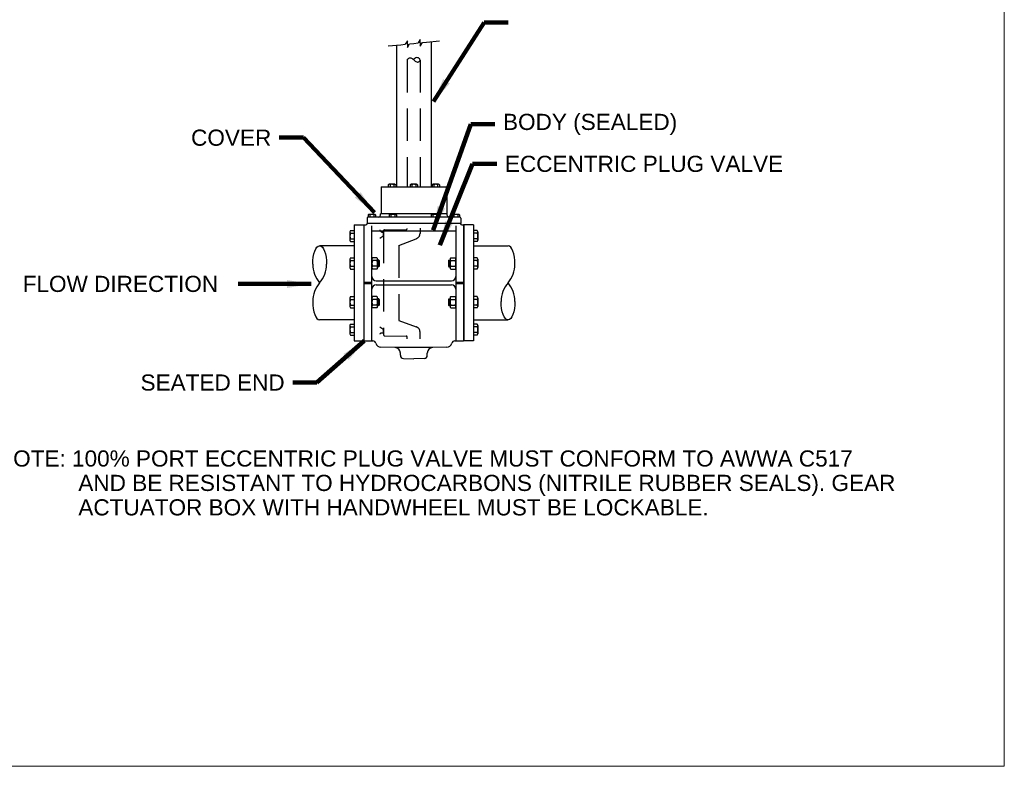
# Model space of a CAD drawing. Header units: feet. Extents: x -1473 to -1113, y 346 to 592.
# Tile 12 of 18: x -1204 to -1113, y 346 to 416. Entities that reach past the tile are written whole.
import ezdxf

# ---------------------------------------------------------------- set-up
doc = ezdxf.new("R2010")
doc.units = ezdxf.units.FT
doc.header["$MEASUREMENT"] = 0
doc.linetypes.add('( Dashed )', pattern=[9, 6, -3])
for name, color, linetype, lineweight in [('C-DETL-GRPH', 2, 'Continuous', 0), ('G-ANNO-MASK', 1, 'Continuous', 0), ('G-ANNO-TEXT', 2, 'Continuous', 30)]:
    doc.layers.add(name, color=color, linetype=linetype, lineweight=lineweight)
doc.layers.add('G-ANNO-NOTE', color=4, linetype='Continuous')
doc.layers.add('G-ANNO-NPLT', color=2, linetype='Continuous', lineweight=0, plot=False)
doc.styles.add("AEC_AC_44Text-LeftTop_1_1'", font='arial.ttf', dxfattribs={"height": 1.5})
doc.styles.add('Style-USTN_ENGNRG', font='USTN_ENGNRG.shx')
doc.dimstyles.new("AEC_AC_44_Notes_1_1'", dxfattribs={"dimtxt": 1.5, "dimasz": 2.25, "dimexe": 0.75, "dimexo": 0.75, "dimgap": 0.75, "dimtad": 1, "dimjust": 1, "dimdec": 3, "dimzin": 15, "dimdsep": 46, "dimlunit": 5, "dimtxsty": "AEC_AC_44Text-LeftTop_1_1'", "dimblk": 'NONE', "dimcen": 0.09, "dimclrd": 256, "dimclre": 256, "dimazin": 2, "dimtfac": 0.7, "dimtdec": 3, "dimtmove": 1, "dimatfit": 1, "dimfxl": 1, "dimfrac": 1, "dimtolj": 1, "dimtzin": 15, "dimlwd": 30, "dimlwe": 30, "dimarcsym": 0})

# ---------------------------------------------------------------- blocks, each defined once
blk = doc.blocks.new('_None')

msp = doc.modelspace()

# ---------------------------------------------------------------- linework, layer by layer
at = {"layer": 'C-DETL-GRPH', "linetype": 'Continuous', "lineweight": 25}
for p, q in [((-1166.24202, 413.67563, -46666.66594), (-1166.24202, 400.18472, -46666.66594)), ((-1169.444, 413.35506, -46666.66594), (-1169.444, 400.18472, -46666.66594)), ((-1170.89301, 400.18472, -46666.66594), (-1170.89301, 399.88299, -46666.66594)), ((-1170.89301, 400.18472, -46666.66594), (-1164.79301, 400.18472, -46666.66594)), ((-1170.89301, 399.88299, -46666.66594), (-1170.89301, 397.68472, -46666.66594)), ((-1170.22282, 400.38632, -46666.66594), (-1170.22282, 400.18472, -46666.66594)), ((-1169.6166, 400.43432, -46666.66594), (-1170.13622, 400.43432, -46666.66594)), ((-1170.04961, 400.38632, -46666.66594), (-1170.04961, 400.18472, -46666.66594)), ((-1169.7032, 400.38632, -46666.66594), (-1169.7032, 400.18472, -46666.66594)), ((-1169.53, 400.38632, -46666.66594), (-1169.53, 400.18472, -46666.66594)), ((-1168.18942, 400.38632, -46666.66594), (-1168.18942, 400.18472, -46666.66594)), ((-1167.5832, 400.43432, -46666.66594), (-1168.10282, 400.43432, -46666.66594)), ((-1168.01621, 400.38632, -46666.66594), (-1168.01621, 400.18472, -46666.66594)), ((-1167.6698, 400.38632, -46666.66594), (-1167.6698, 400.18472, -46666.66594)), ((-1167.4966, 400.38632, -46666.66594), (-1167.4966, 400.18472, -46666.66594)), ((-1166.15602, 400.38632, -46666.66594), (-1166.15602, 400.18472, -46666.66594)), ((-1165.5498, 400.43432, -46666.66594), (-1166.06942, 400.43432, -46666.66594)), ((-1165.98281, 400.38632, -46666.66594), (-1165.98281, 400.18472, -46666.66594)), ((-1165.6364, 400.38632, -46666.66594), (-1165.6364, 400.18472, -46666.66594)), ((-1165.4632, 400.38632, -46666.66594), (-1165.4632, 400.18472, -46666.66594)), ((-1164.79301, 400.18472, -46666.66594), (-1164.79301, 399.88299, -46666.66594)), ((-1164.79301, 399.88299, -46666.66594), (-1164.79301, 397.68472, -46666.66594)), ((-1172.19341, 397.28472, -46666.66594), (-1172.19341, 396.78472, -46666.66594)), ((-1163.59261, 397.38472, -46666.66594), (-1172.09341, 397.38472, -46666.66594)), ((-1172.08942, 397.58632, -46666.66594), (-1172.08942, 397.38472, -46666.66594)), ((-1171.4832, 397.63432, -46666.66594), (-1172.00282, 397.63432, -46666.66594)), ((-1171.91621, 397.58632, -46666.66594), (-1171.91621, 397.38472, -46666.66594)), ((-1171.5698, 397.58632, -46666.66594), (-1171.5698, 397.38472, -46666.66594)), ((-1171.3966, 397.58632, -46666.66594), (-1171.3966, 397.38472, -46666.66594)), ((-1170.94675, 397.57774, -46666.66594), (-1170.94301, 397.68472, -46666.66594)), ((-1164.74301, 397.68472, -46666.66594), (-1170.94301, 397.68472, -46666.66594)), ((-1170.13942, 397.58632, -46666.66594), (-1170.13942, 397.38472, -46666.66594)), ((-1169.5332, 397.63432, -46666.66594), (-1170.05282, 397.63432, -46666.66594)), ((-1169.96621, 397.58632, -46666.66594), (-1169.96621, 397.38472, -46666.66594)), ((-1169.6198, 397.58632, -46666.66594), (-1169.6198, 397.38472, -46666.66594)), ((-1169.4466, 397.58632, -46666.66594), (-1169.4466, 397.38472, -46666.66594)), ((-1166.23942, 397.58632, -46666.66594), (-1166.23942, 397.38472, -46666.66594)), ((-1165.6332, 397.63432, -46666.66594), (-1166.15282, 397.63432, -46666.66594)), ((-1166.06621, 397.58632, -46666.66594), (-1166.06621, 397.38472, -46666.66594)), ((-1165.7198, 397.58632, -46666.66594), (-1165.7198, 397.38472, -46666.66594)), ((-1165.5466, 397.58632, -46666.66594), (-1165.5466, 397.38472, -46666.66594)), ((-1164.73927, 397.57774, -46666.66594), (-1164.74301, 397.68472, -46666.66594)), ((-1164.28942, 397.58632, -46666.66594), (-1164.28942, 397.38472, -46666.66594)), ((-1163.6832, 397.63432, -46666.66594), (-1164.20282, 397.63432, -46666.66594)), ((-1164.11621, 397.58632, -46666.66594), (-1164.11621, 397.38472, -46666.66594)), ((-1163.7698, 397.58632, -46666.66594), (-1163.7698, 397.38472, -46666.66594)), ((-1163.5966, 397.58632, -46666.66594), (-1163.5966, 397.38472, -46666.66594)), ((-1163.49261, 397.28472, -46666.66594), (-1163.49261, 396.78472, -46666.66594)), ((-1173.73221, 396.14656, -46666.66594), (-1173.39261, 396.14656, -46666.66594)), ((-1173.39261, 396.68472, -46666.66594), (-1173.39261, 385.88472, -46666.66594)), ((-1173.39261, 396.68472, -46666.66594), (-1172.44301, 396.68472, -46666.66594)), ((-1173.39261, 396.14656, -46666.66594), (-1173.39261, 395.10733, -46666.66594)), ((-1172.49261, 396.68472, -46666.66594), (-1172.49261, 385.88472, -46666.66594)), ((-1172.44301, 385.88472, -46666.66594), (-1172.44301, 396.68472, -46666.66594)), ((-1172.44301, 396.68472, -46666.66594), (-1172.29301, 396.68472, -46666.66594)), ((-1163.49261, 396.78472, -46666.66594), (-1172.19341, 396.78472, -46666.66594)), ((-1171.74301, 385.88472, -46666.66594), (-1171.74301, 396.56128, -46666.66594)), ((-1163.94301, 396.08472, -46666.66594), (-1171.74301, 396.08472, -46666.66594)), ((-1163.94301, 396.56128, -46666.66594), (-1163.94301, 385.88472, -46666.66594)), ((-1163.39301, 396.68472, -46666.66594), (-1163.24301, 396.68472, -46666.66594)), ((-1163.24301, 396.68472, -46666.66594), (-1163.24301, 385.88472, -46666.66594)), ((-1162.29341, 396.68472, -46666.66594), (-1163.24301, 396.68472, -46666.66594)), ((-1163.19341, 396.68472, -46666.66594), (-1163.19341, 385.88472, -46666.66594)), ((-1162.29341, 396.68472, -46666.66594), (-1162.29341, 385.88472, -46666.66594)), ((-1162.29341, 396.14656, -46666.66594), (-1162.29341, 395.10733, -46666.66594)), ((-1161.95381, 396.14656, -46666.66594), (-1162.29341, 396.14656, -46666.66594)), ((-1173.78621, 396.01666, -46666.66594), (-1173.78621, 395.23724, -46666.66594)), ((-1173.73221, 395.88676, -46666.66594), (-1173.39261, 395.88676, -46666.66594)), ((-1173.73221, 395.36714, -46666.66594), (-1173.39261, 395.36714, -46666.66594)), ((-1161.95381, 395.88676, -46666.66594), (-1162.29341, 395.88676, -46666.66594)), ((-1161.95381, 395.36714, -46666.66594), (-1162.29341, 395.36714, -46666.66594)), ((-1161.89981, 396.01666, -46666.66594), (-1161.89981, 395.23724, -46666.66594)), ((-1173.39261, 394.73472, -46666.66594), (-1176.59261, 394.73472, -46666.66594)), ((-1173.73221, 395.10733, -46666.66594), (-1173.39261, 395.10733, -46666.66594)), ((-1161.95381, 395.10733, -46666.66594), (-1162.29341, 395.10733, -46666.66594)), ((-1162.29341, 394.73472, -46666.66594), (-1159.09341, 394.73472, -46666.66594)), ((-1173.78621, 393.47304, -46666.66594), (-1173.78621, 392.69362, -46666.66594)), ((-1173.73221, 393.60294, -46666.66594), (-1173.39261, 393.60294, -46666.66594)), ((-1173.73221, 393.34314, -46666.66594), (-1173.39261, 393.34314, -46666.66594)), ((-1173.39261, 393.60294, -46666.66594), (-1173.39261, 392.56371, -46666.66594)), ((-1171.74301, 393.47304, -46666.66594), (-1171.74301, 392.69362, -46666.66594)), ((-1171.27201, 393.60294, -46666.66594), (-1171.68901, 393.60294, -46666.66594)), ((-1171.27201, 393.34314, -46666.66594), (-1171.68901, 393.34314, -46666.66594)), ((-1171.21801, 393.47304, -46666.66594), (-1171.21801, 392.69362, -46666.66594)), ((-1171.10551, 393.38333, -46666.66594), (-1171.21801, 393.38333, -46666.66594)), ((-1171.18051, 393.38333, -46666.66594), (-1171.18051, 392.78333, -46666.66594)), ((-1171.14301, 393.34613, -46666.66594), (-1171.14301, 392.82053, -46666.66594)), ((-1171.10551, 393.38333, -46666.66594), (-1171.10551, 392.78333, -46666.66594)), ((-1171.10551, 393.38333, -46666.66594), (-1171.06801, 393.34583, -46666.66594)), ((-1171.06801, 393.34583, -46666.66594), (-1171.06801, 392.82083, -46666.66594)), ((-1164.58051, 393.38333, -46666.66594), (-1164.61801, 393.34583, -46666.66594)), ((-1164.61801, 393.34583, -46666.66594), (-1164.61801, 392.82083, -46666.66594)), ((-1164.58051, 393.38333, -46666.66594), (-1164.58051, 392.78333, -46666.66594)), ((-1164.58051, 393.38333, -46666.66594), (-1164.46801, 393.38333, -46666.66594)), ((-1164.54301, 393.34613, -46666.66594), (-1164.54301, 392.82053, -46666.66594)), ((-1164.50551, 393.38333, -46666.66594), (-1164.50551, 392.78333, -46666.66594)), ((-1164.46801, 393.47304, -46666.66594), (-1164.46801, 392.69362, -46666.66594)), ((-1164.41401, 393.60294, -46666.66594), (-1163.99701, 393.60294, -46666.66594)), ((-1164.41401, 393.34314, -46666.66594), (-1163.99701, 393.34314, -46666.66594)), ((-1163.94301, 393.47304, -46666.66594), (-1163.94301, 392.69362, -46666.66594)), ((-1162.29341, 393.60294, -46666.66594), (-1162.29341, 392.56371, -46666.66594)), ((-1161.95381, 393.60294, -46666.66594), (-1162.29341, 393.60294, -46666.66594)), ((-1161.95381, 393.34314, -46666.66594), (-1162.29341, 393.34314, -46666.66594)), ((-1161.89981, 393.47304, -46666.66594), (-1161.89981, 392.69362, -46666.66594)), ((-1173.73221, 392.82352, -46666.66594), (-1173.39261, 392.82352, -46666.66594)), ((-1173.73221, 392.56371, -46666.66594), (-1173.39261, 392.56371, -46666.66594)), ((-1171.27201, 392.82352, -46666.66594), (-1171.68901, 392.82352, -46666.66594)), ((-1171.27201, 392.56371, -46666.66594), (-1171.68901, 392.56371, -46666.66594)), ((-1171.10551, 392.78333, -46666.66594), (-1171.21801, 392.78333, -46666.66594)), ((-1171.06801, 392.82083, -46666.66594), (-1171.10551, 392.78333, -46666.66594)), ((-1164.61801, 392.82083, -46666.66594), (-1164.58051, 392.78333, -46666.66594)), ((-1164.58051, 392.78333, -46666.66594), (-1164.46801, 392.78333, -46666.66594)), ((-1164.41401, 392.82352, -46666.66594), (-1163.99701, 392.82352, -46666.66594)), ((-1164.41401, 392.56371, -46666.66594), (-1163.99701, 392.56371, -46666.66594)), ((-1161.95381, 392.82352, -46666.66594), (-1162.29341, 392.82352, -46666.66594)), ((-1161.95381, 392.56371, -46666.66594), (-1162.29341, 392.56371, -46666.66594)), ((-1172.44301, 391.35672, -46666.66594), (-1171.74301, 391.35672, -46666.66594)), ((-1172.44301, 391.21272, -46666.66594), (-1171.74301, 391.21272, -46666.66594)), ((-1171.34301, 391.48472, -46666.66594), (-1164.34301, 391.48472, -46666.66594)), ((-1171.34301, 391.08472, -46666.66594), (-1164.34301, 391.08472, -46666.66594)), ((-1163.94301, 391.35672, -46666.66594), (-1163.24301, 391.35672, -46666.66594)), ((-1163.94301, 391.21272, -46666.66594), (-1163.24301, 391.21272, -46666.66594)), ((-1173.78621, 389.87581, -46666.66594), (-1173.78621, 389.09639, -46666.66594)), ((-1173.73221, 390.00572, -46666.66594), (-1173.39261, 390.00572, -46666.66594)), ((-1173.73221, 389.74591, -46666.66594), (-1173.39261, 389.74591, -46666.66594)), ((-1173.39261, 390.00572, -46666.66594), (-1173.39261, 388.96649, -46666.66594)), ((-1171.74301, 389.87581, -46666.66594), (-1171.74301, 389.09639, -46666.66594)), ((-1171.27201, 390.00572, -46666.66594), (-1171.68901, 390.00572, -46666.66594)), ((-1171.27201, 389.74591, -46666.66594), (-1171.68901, 389.74591, -46666.66594)), ((-1171.21801, 389.87581, -46666.66594), (-1171.21801, 389.09639, -46666.66594)), ((-1171.10551, 389.7861, -46666.66594), (-1171.21801, 389.7861, -46666.66594)), ((-1171.18051, 389.7861, -46666.66594), (-1171.18051, 389.1861, -46666.66594)), ((-1171.14301, 389.7489, -46666.66594), (-1171.14301, 389.2233, -46666.66594)), ((-1171.10551, 389.7861, -46666.66594), (-1171.06801, 389.7486, -46666.66594)), ((-1171.10551, 389.7861, -46666.66594), (-1171.10551, 389.1861, -46666.66594)), ((-1171.06801, 389.7486, -46666.66594), (-1171.06801, 389.2236, -46666.66594)), ((-1164.58051, 389.7861, -46666.66594), (-1164.61801, 389.7486, -46666.66594)), ((-1164.61801, 389.7486, -46666.66594), (-1164.61801, 389.2236, -46666.66594)), ((-1164.58051, 389.7861, -46666.66594), (-1164.58051, 389.1861, -46666.66594)), ((-1164.58051, 389.7861, -46666.66594), (-1164.46801, 389.7861, -46666.66594)), ((-1164.54301, 389.7489, -46666.66594), (-1164.54301, 389.2233, -46666.66594)), ((-1164.50551, 389.7861, -46666.66594), (-1164.50551, 389.1861, -46666.66594)), ((-1164.46801, 389.87581, -46666.66594), (-1164.46801, 389.09639, -46666.66594)), ((-1164.41401, 390.00572, -46666.66594), (-1163.99701, 390.00572, -46666.66594)), ((-1164.41401, 389.74591, -46666.66594), (-1163.99701, 389.74591, -46666.66594)), ((-1163.94301, 389.87581, -46666.66594), (-1163.94301, 389.09639, -46666.66594)), ((-1161.95381, 390.00572, -46666.66594), (-1162.29341, 390.00572, -46666.66594)), ((-1162.29341, 390.00572, -46666.66594), (-1162.29341, 388.96649, -46666.66594)), ((-1161.95381, 389.74591, -46666.66594), (-1162.29341, 389.74591, -46666.66594)), ((-1161.89981, 389.87581, -46666.66594), (-1161.89981, 389.09639, -46666.66594)), ((-1173.73221, 389.2263, -46666.66594), (-1173.39261, 389.2263, -46666.66594)), ((-1173.73221, 388.96649, -46666.66594), (-1173.39261, 388.96649, -46666.66594)), ((-1171.27201, 389.2263, -46666.66594), (-1171.68901, 389.2263, -46666.66594)), ((-1171.27201, 388.96649, -46666.66594), (-1171.68901, 388.96649, -46666.66594)), ((-1171.10551, 389.1861, -46666.66594), (-1171.21801, 389.1861, -46666.66594)), ((-1171.06801, 389.2236, -46666.66594), (-1171.10551, 389.1861, -46666.66594)), ((-1164.61801, 389.2236, -46666.66594), (-1164.58051, 389.1861, -46666.66594)), ((-1164.58051, 389.1861, -46666.66594), (-1164.46801, 389.1861, -46666.66594)), ((-1164.41401, 389.2263, -46666.66594), (-1163.99701, 389.2263, -46666.66594)), ((-1164.41401, 388.96649, -46666.66594), (-1163.99701, 388.96649, -46666.66594)), ((-1161.95381, 389.2263, -46666.66594), (-1162.29341, 389.2263, -46666.66594)), ((-1161.95381, 388.96649, -46666.66594), (-1162.29341, 388.96649, -46666.66594)), ((-1173.39261, 387.83472, -46666.66594), (-1176.59261, 387.83472, -46666.66594)), ((-1173.78621, 387.33219, -46666.66594), (-1173.78621, 386.55277, -46666.66594)), ((-1173.73221, 387.4621, -46666.66594), (-1173.39261, 387.4621, -46666.66594)), ((-1173.73221, 387.20229, -46666.66594), (-1173.39261, 387.20229, -46666.66594)), ((-1173.39261, 387.4621, -46666.66594), (-1173.39261, 386.42287, -46666.66594)), ((-1162.29341, 387.83472, -46666.66594), (-1159.09341, 387.83472, -46666.66594)), ((-1162.29341, 387.4621, -46666.66594), (-1162.29341, 386.42287, -46666.66594)), ((-1161.95381, 387.4621, -46666.66594), (-1162.29341, 387.4621, -46666.66594)), ((-1161.95381, 387.20229, -46666.66594), (-1162.29341, 387.20229, -46666.66594)), ((-1161.89981, 387.33219, -46666.66594), (-1161.89981, 386.55277, -46666.66594)), ((-1173.73221, 386.68267, -46666.66594), (-1173.39261, 386.68267, -46666.66594)), ((-1173.73221, 386.42287, -46666.66594), (-1173.39261, 386.42287, -46666.66594)), ((-1161.95381, 386.68267, -46666.66594), (-1162.29341, 386.68267, -46666.66594)), ((-1161.95381, 386.42287, -46666.66594), (-1162.29341, 386.42287, -46666.66594)), ((-1173.39261, 385.88472, -46666.66594), (-1172.44301, 385.88472, -46666.66594)), ((-1172.44301, 385.88472, -46666.66594), (-1171.65889, 385.88472, -46666.66594)), ((-1169.57556, 385.26954, -46666.66594), (-1170.91046, 385.31615, -46666.66594)), ((-1166.11046, 385.26954, -46666.66594), (-1169.57556, 385.26954, -46666.66594)), ((-1164.77556, 385.31615, -46666.66594), (-1166.11046, 385.26954, -46666.66594)), ((-1164.02713, 385.88472, -46666.66594), (-1163.24301, 385.88472, -46666.66594)), ((-1162.29341, 385.88472, -46666.66594), (-1163.24301, 385.88472, -46666.66594)), ((-1169.09301, 384.57442, -46666.66594), (-1169.09301, 384.76984, -46666.66594)), ((-1168.80348, 384.27461, -46666.66594), (-1167.84301, 384.24106, -46666.66594)), ((-1166.88254, 384.27461, -46666.66594), (-1167.84301, 384.24106, -46666.66594)), ((-1166.59301, 384.57442, -46666.66594), (-1166.59301, 384.76984, -46666.66594))]:
    msp.add_line(p, q, dxfattribs=at)
at = {"layer": 'C-DETL-GRPH', "linetype": '( Dashed )', "lineweight": 25, "ltscale": 0.5}
for p, q in [((-1168.45034, 411.95967, -46666.66436), (-1168.45034, 400.18472, -46666.66594)), ((-1167.26924, 411.95967, -46666.66436), (-1167.26924, 400.18472, -46666.66594)), ((-1170.65551, 396.11408, -46666.66594), (-1170.65551, 386.45896, -46666.66594)), ((-1170.55551, 396.21408, -46666.66594), (-1168.5486, 396.23443, -46666.66594)), ((-1167.26924, 396.36062, -46666.66594), (-1167.26924, 395.86755, -46666.66594)), ((-1169.24301, 394.74702, -46666.66594), (-1169.24301, 387.78214, -46666.66594)), ((-1170.55725, 386.35898, -46666.66594), (-1168.5486, 386.33251, -46666.66594))]:
    msp.add_line(p, q, dxfattribs=at)
at = {"layer": 'C-DETL-GRPH', "linetype": '( Dashed )', "lineweight": 25}
for p, q in [((-1170.7361, 395.58472, -46666.66594), (-1171.01005, 395.39719, -46666.66594)), ((-1170.70463, 395.58472, -46666.66594), (-1170.7361, 395.58472, -46666.66594)), ((-1170.70463, 395.96449, -46666.66594), (-1170.70463, 395.58472, -46666.66594)), ((-1170.70463, 395.96449, -46666.66594), (-1170.65551, 395.96449, -46666.66594)), ((-1170.70463, 395.58472, -46666.66594), (-1170.65551, 395.58472, -46666.66594)), ((-1169.24301, 394.74702, -46666.66594), (-1167.63983, 395.38458, -46666.66594)), ((-1170.7361, 386.98472, -46666.66594), (-1171.01005, 387.17224, -46666.66594)), ((-1170.70463, 386.98472, -46666.66594), (-1170.7361, 386.98472, -46666.66594)), ((-1170.65551, 386.98472, -46666.66594), (-1170.70463, 386.98472, -46666.66594)), ((-1170.70463, 386.98472, -46666.66594), (-1170.70463, 386.60972, -46666.66594)), ((-1169.24301, 387.78214, -46666.66594), (-1167.63983, 387.21157, -46666.66594)), ((-1170.70463, 386.60972, -46666.66594), (-1170.84301, 386.60972, -46666.66594)), ((-1170.65551, 386.60972, -46666.66594), (-1170.7074, 386.60972, -46666.66594)), ((-1168.45034, 386.08562, -46666.66594), (-1168.45034, 386.23253, -46666.66594)), ((-1167.26924, 386.08562, -46666.66594), (-1167.26924, 386.7286, -46666.66594))]:
    msp.add_line(p, q, dxfattribs=at)
at = {"layer": 'C-DETL-GRPH', "linetype": '( Dashed )', "lineweight": 25, "elevation": -46666.66436}
for points in [[(-1168.45034, 411.95967), (-1168.43804, 411.99904), (-1168.41713, 412.04087), (-1168.38514, 412.08393), (-1168.34577, 412.1233), (-1168.29902, 412.15652), (-1168.24611, 412.17989), (-1168.18829, 412.1885), (-1168.12677, 412.18112), (-1168.0628, 412.15282), (-1167.99513, 412.10853), (-1167.92746, 412.0544), (-1167.87825, 412.01134)], [(-1167.87825, 412.01134), (-1167.85856, 411.99411), (-1167.78843, 411.93383), (-1167.71954, 411.876), (-1167.64941, 411.82802), (-1167.58051, 411.79357), (-1167.51284, 411.77758), (-1167.4501, 411.77881), (-1167.39473, 411.79357), (-1167.34552, 411.82187), (-1167.30615, 411.86001), (-1167.28031, 411.90553), (-1167.26924, 411.95843), (-1167.27662, 412.0138), (-1167.30123, 412.06916), (-1167.34306, 412.12084), (-1167.40212, 412.16267), (-1167.4747, 412.18727), (-1167.56083, 412.19096), (-1167.65802, 412.16636), (-1167.76383, 412.10853), (-1167.87825, 412.01134)]]:
    msp.add_lwpolyline(points, dxfattribs=at)
at = {"layer": 'C-DETL-GRPH', "linetype": 'Continuous', "lineweight": 25}
for centre, radius, start, end in [((-1170.13622, 400.33219, -46666.66594), 0.10212, 32.0046278, 147.9953722), ((-1169.87641, 400.09782, -46666.66594), 0.3365, 59.0209011, 120.9790989), ((-1169.6166, 400.33219, -46666.66594), 0.10212, 32.0046278, 147.9953722), ((-1168.10282, 400.33219, -46666.66594), 0.10212, 32.0046278, 147.9953722), ((-1167.84301, 400.09782, -46666.66594), 0.3365, 59.0209011, 120.9790989), ((-1167.5832, 400.33219, -46666.66594), 0.10212, 32.0046278, 147.9953722), ((-1166.06942, 400.33219, -46666.66594), 0.10212, 32.0046278, 147.9953722), ((-1165.80961, 400.09782, -46666.66594), 0.3365, 59.0209011, 120.9790989), ((-1165.5498, 400.33219, -46666.66594), 0.10212, 32.0046278, 147.9953722), ((-1172.09341, 397.28472, -46666.66594), 0.1, 90, 180), ((-1172.00282, 397.53219, -46666.66594), 0.10212, 32.0046278, 147.9953722), ((-1171.74301, 397.29782, -46666.66594), 0.3365, 59.0209011, 120.9790989), ((-1171.4832, 397.53219, -46666.66594), 0.10212, 32.0046278, 147.9953722), ((-1171.14662, 397.58472, -46666.66594), 0.2, 270, 358), ((-1170.05282, 397.53219, -46666.66594), 0.10212, 32.0046278, 147.9953722), ((-1169.79301, 397.29782, -46666.66594), 0.3365, 59.0209011, 120.9790989), ((-1169.5332, 397.53219, -46666.66594), 0.10212, 32.0046278, 147.9953722), ((-1166.15282, 397.53219, -46666.66594), 0.10212, 32.0046278, 147.9953722), ((-1165.89301, 397.29782, -46666.66594), 0.3365, 59.0209011, 120.9790989), ((-1165.6332, 397.53219, -46666.66594), 0.10212, 32.0046278, 147.9953722), ((-1164.20282, 397.53219, -46666.66594), 0.10212, 32.0046278, 147.9953722), ((-1163.94301, 397.29782, -46666.66594), 0.3365, 59.0209011, 120.9790989), ((-1163.6832, 397.53219, -46666.66594), 0.10212, 32.0046278, 147.9953722), ((-1163.59261, 397.28472, -46666.66594), 0.1, 0, 90), ((-1173.60296, 396.01666, -46666.66594), 0.18325, 134.8554507, 225.1445493), ((-1172.29301, 396.78472, -46666.66594), 0.1, 270, 0), ((-1163.39301, 396.78472, -46666.66594), 0.1, 180, 270), ((-1162.08306, 396.01666, -46666.66594), 0.18325, 314.8554507, 45.1445493), ((-1173.13421, 395.62695, -46666.66594), 0.652, 156.516938, 203.483062), ((-1173.60296, 395.23724, -46666.66594), 0.18325, 134.8554507, 225.1445493), ((-1162.55181, 395.62695, -46666.66594), 0.652, 336.516938, 23.483062), ((-1162.08306, 395.23724, -46666.66594), 0.18325, 314.8554507, 45.1445493), ((-1173.60296, 393.47304, -46666.66594), 0.18325, 134.8554507, 225.1445493), ((-1173.13421, 393.08333, -46666.66594), 0.652, 156.516938, 203.483062), ((-1171.55976, 393.47304, -46666.66594), 0.18325, 134.8554507, 225.1445493), ((-1171.09101, 393.08333, -46666.66594), 0.652, 156.516938, 203.483062), ((-1171.40126, 393.47304, -46666.66594), 0.18325, 314.8554507, 45.1445493), ((-1171.87001, 393.08333, -46666.66594), 0.652, 336.516938, 23.483062), ((-1164.28476, 393.47304, -46666.66594), 0.18325, 134.8554507, 225.1445493), ((-1163.81601, 393.08333, -46666.66594), 0.652, 156.516938, 203.483062), ((-1164.12626, 393.47304, -46666.66594), 0.18325, 314.8554507, 45.1445493), ((-1164.59501, 393.08333, -46666.66594), 0.652, 336.516938, 23.483062), ((-1162.08306, 393.47304, -46666.66594), 0.18325, 314.8554507, 45.1445493), ((-1162.55181, 393.08333, -46666.66594), 0.652, 336.516938, 23.483062), ((-1174.59557, 393.00972, -46666.66594), 2.6389, 180, 220.8197657), ((-1178.58965, 393.00972, -46666.66594), 2.6389, 319.1802343, 360), ((-1173.60296, 392.69362, -46666.66594), 0.18325, 134.8554507, 225.1445493), ((-1171.55976, 392.69362, -46666.66594), 0.18325, 134.8554507, 225.1445493), ((-1171.40126, 392.69362, -46666.66594), 0.18325, 314.8554507, 45.1445493), ((-1164.28476, 392.69362, -46666.66594), 0.18325, 134.8554507, 225.1445493), ((-1164.12626, 392.69362, -46666.66594), 0.18325, 314.8554507, 45.1445493), ((-1162.08306, 392.69362, -46666.66594), 0.18325, 314.8554507, 45.1445493), ((-1161.09045, 393.00972, -46666.66594), 2.6389, 319.1802343, 0), ((-1171.34301, 391.88472, -46666.66594), 0.4, 180, 270), ((-1164.34301, 391.88472, -46666.66594), 0.4, 270, 0), ((-1174.59557, 389.55972, -46666.66594), 2.6389, 139.1802343, 180), ((-1171.34301, 390.68472, -46666.66594), 0.4, 90, 180), ((-1164.34301, 390.68472, -46666.66594), 0.4, 0, 90), ((-1157.09637, 389.55972, -46666.66594), 2.6389, 139.1802343, 180), ((-1161.09045, 389.55972, -46666.66594), 2.6389, 0, 40.8197657), ((-1173.60296, 389.87581, -46666.66594), 0.18325, 134.8554507, 225.1445493), ((-1173.13421, 389.4861, -46666.66594), 0.652, 156.516938, 203.483062), ((-1171.55976, 389.87581, -46666.66594), 0.18325, 134.8554507, 225.1445493), ((-1171.09101, 389.4861, -46666.66594), 0.652, 156.516938, 203.483062), ((-1171.40126, 389.87581, -46666.66594), 0.18325, 314.8554507, 45.1445493), ((-1171.87001, 389.4861, -46666.66594), 0.652, 336.516938, 23.483062), ((-1164.28476, 389.87581, -46666.66594), 0.18325, 134.8554507, 225.1445493), ((-1163.81601, 389.4861, -46666.66594), 0.652, 156.516938, 203.483062), ((-1164.12626, 389.87581, -46666.66594), 0.18325, 314.8554507, 45.1445493), ((-1164.59501, 389.4861, -46666.66594), 0.652, 336.516938, 23.483062), ((-1162.08306, 389.87581, -46666.66594), 0.18325, 314.8554507, 45.1445493), ((-1162.55181, 389.4861, -46666.66594), 0.652, 336.516938, 23.483062), ((-1173.60296, 389.09639, -46666.66594), 0.18325, 134.8554507, 225.1445493), ((-1171.55976, 389.09639, -46666.66594), 0.18325, 134.8554507, 225.1445493), ((-1171.40126, 389.09639, -46666.66594), 0.18325, 314.8554507, 45.1445493), ((-1164.28476, 389.09639, -46666.66594), 0.18325, 134.8554507, 225.1445493), ((-1164.12626, 389.09639, -46666.66594), 0.18325, 314.8554507, 45.1445493), ((-1162.08306, 389.09639, -46666.66594), 0.18325, 314.8554507, 45.1445493), ((-1173.60296, 387.33219, -46666.66594), 0.18325, 134.8554507, 225.1445493), ((-1173.13421, 386.94248, -46666.66594), 0.652, 156.516938, 203.483062), ((-1162.08306, 387.33219, -46666.66594), 0.18325, 314.8554507, 45.1445493), ((-1162.55181, 386.94248, -46666.66594), 0.652, 336.516938, 23.483062), ((-1173.60296, 386.55277, -46666.66594), 0.18325, 134.8554507, 225.1445493), ((-1162.08306, 386.55277, -46666.66594), 0.18325, 314.8554507, 45.1445493), ((-1171.65889, 385.58472, -46666.66594), 0.3, 16.7929655, 90), ((-1170.89301, 385.81585, -46666.66594), 0.5, 196.7929655, 268), ((-1169.59301, 384.76984, -46666.66594), 0.5, 0, 88), ((-1166.09301, 384.76984, -46666.66594), 0.5, 92, 180), ((-1164.79301, 385.81585, -46666.66594), 0.5, 272, 343.2070345), ((-1164.02713, 385.58472, -46666.66594), 0.3, 90, 163.2070345), ((-1168.79301, 384.57442, -46666.66594), 0.3, 180, 268), ((-1166.89301, 384.57442, -46666.66594), 0.3, 272, 0)]:
    msp.add_arc(centre, radius, start, end, dxfattribs=at)
at = {"layer": 'C-DETL-GRPH', "linetype": 'Continuous', "lineweight": 25, "extrusion": (0, 0, -1)}
msp.add_arc((1164.5394, 397.58472, 46666.66594), 0.2, 270, 358, dxfattribs=at)
at = {"layer": 'C-DETL-GRPH', "linetype": '( Dashed )', "lineweight": 25}
for centre, radius, start, end in [((-1170.64301, 396.35972, -46666.66594), 0.4, 203.4223575, 261.1383741), ((-1170.55551, 396.11408, -46666.66594), 0.1, 90, 180), ((-1168.55034, 396.33442, -46666.66594), 0.1, 271, 0), ((-1167.76924, 395.86755, -46666.66594), 0.5, 285, 0), ((-1167.76924, 386.7286, -46666.66594), 0.5, 0, 75), ((-1170.84301, 386.40972, -46666.66594), 0.2, 90, 146.6365826), ((-1170.55551, 386.45896, -46666.66594), 0.1, 180, 269), ((-1168.55034, 386.23253, -46666.66594), 0.1, 360, 89)]:
    msp.add_arc(centre, radius, start, end, dxfattribs=at)
at = {"layer": 'C-DETL-GRPH', "linetype": 'Continuous', "lineweight": 25, "extrusion": (0, 0, -1)}
for centre, major_axis in [((-1176.59261, 393.00972, -46666.66594), (0, 1.725)), ((-1159.09341, 389.55972, -46666.66594), (0, -1.725))]:
    msp.add_ellipse(centre, major_axis=major_axis, ratio=0.37209302, start_param=4.71238898, end_param=7.85398163, dxfattribs=at)
at = {"layer": 'C-DETL-GRPH', "linetype": 'Continuous', "lineweight": 25}
for centre, major_axis in [((-1159.09341, 393.00972, -46666.66594), (0, -1.725)), ((-1176.59261, 389.55972, -46666.66594), (0, 1.725))]:
    msp.add_ellipse(centre, major_axis=major_axis, ratio=0.37209302, start_param=1.57079633, end_param=3.14159265, dxfattribs=at)
at = {"layer": 'G-ANNO-MASK', "lineweight": 25, "elevation": -46666.66594, "flags": 128}
for points in [[(-1168.44698, 413.45488), (-1168.44698, 413.7634), (-1168.64599, 413.43496)], [(-1168.44698, 413.45488), (-1168.44698, 413.14636), (-1168.24798, 413.47481)], [(-1168.24798, 413.47481), (-1167.84997, 413.51466)], [(-1167.84997, 413.51466), (-1167.45196, 413.5545)], [(-1167.25295, 413.57443), (-1167.25295, 413.88295), (-1167.45196, 413.5545)], [(-1167.25295, 413.57443), (-1167.25295, 413.26591), (-1167.05395, 413.59435)], [(-1167.05395, 413.59435), (-1166.65594, 413.6342)], [(-1166.65594, 413.6342), (-1165.4619, 413.7537)], [(-1170.23803, 413.27557), (-1169.044, 413.39511)], [(-1169.044, 413.39511), (-1168.64599, 413.43496)]]:
    msp.add_lwpolyline(points, dxfattribs=at)
at = {"layer": 'G-ANNO-NPLT'}
msp.add_3dface([(-1112.98796, 592.40061, -93333.33071), (-1472.98796, 592.40061, -93333.33071), (-1472.98796, 346.40061, -93333.33071), (-1112.98796, 346.40061, -93333.33071)], dxfattribs=at)

# ---------------------------------------------------------------- texts
at = {"layer": 'G-ANNO-NOTE', "char_height": 1.5, "style": "AEC_AC_44Text-LeftTop_1_1'"}
for s, insert, attachment_point in [('BODY (SEALED)', (-1159.56037, 406.00001, -46666.66436), 4), ('COVER', (-1188.5386, 403.9899, -46666.66436), 7), ('ECCENTRIC PLUG VALVE', (-1159.38557, 402.32268, 46666.66634), 4), ('FLOW DIRECTION', (-1204.1824, 391.17714, -46666.66436), 4), ('SEATED END', (-1179.84557, 382.019, -46666.66594), 6)]:
    msp.add_mtext(s, dxfattribs=dict(at, insert=insert, attachment_point=attachment_point))
at = {"layer": 'G-ANNO-TEXT', "insert": (-1206.58183, 375.72824, -46666.66436), "char_height": 1.5, "attachment_point": 1, "line_spacing_factor": 0.907243, "style": 'Style-USTN_ENGNRG'}
msp.add_mtext('{\\fArial|b0|i0|c0|p39;NOTE: 100% PORT ECCENTRIC PLUG VALVE MUST CONFORM TO AWWA C517\\P             AND BE RESISTANT TO HYDROCARBONS (NITRILE RUBBER SEALS). GEAR\\P             ACTUATOR BOX WITH HANDWHEEL MUST BE LOCKABLE.}', dxfattribs=at)

# ---------------------------------------------------------------- leaders
at = {"layer": 'G-ANNO-NOTE', "lineweight": 25, "annotation_type": 0, "has_hookline": 1}
for points, hookline_direction, text_width in [([(-1166.01981, 408.10691, -46666.66436), (-1161.32326, 415.45255, -46666.66436), (-1159.07326, 415.45255, -46666.66436)], 0, 30.73056), ([(-1166.03715, 396.17898, -46666.66436), (-1162.56037, 406.00001, -46666.66436), (-1160.31037, 406.00001, -46666.66436)], 0, 15.95668), ([(-1171.50658, 397.81856, -46666.66436), (-1178.10855, 404.76562, -46666.66436), (-1180.35855, 404.76562, -46666.66436)], 1, 7.32094), ([(-1165.43234, 394.77984, 46666.66634), (-1162.38557, 402.32268, 46666.66634), (-1160.13557, 402.32268, 46666.66634)], 0, 25.57265), ([(-1172.44301, 385.88472, -46666.66594), (-1176.84557, 382.019, -46666.66594), (-1179.09557, 382.019, -46666.66594)], 1, 13.18486)]:
    msp.add_leader(points, dimstyle="AEC_AC_44_Notes_1_1'", override={"dimtad": 0, "dimclrd": 0, "dimlwd": 65534}, dxfattribs=dict(at, hookline_direction=hookline_direction, text_width=text_width))
at = {"layer": 'G-ANNO-NOTE', "lineweight": 25}
msp.add_leader([(-1177.37192, 391.17714, -46666.66436), (-1184.17258, 391.17714, -46666.66436)], dimstyle="AEC_AC_44_Notes_1_1'", override={"dimtad": 0, "dimclrd": 0, "dimlwd": 65534}, dxfattribs=at)

doc.saveas('drawing.dxf')
